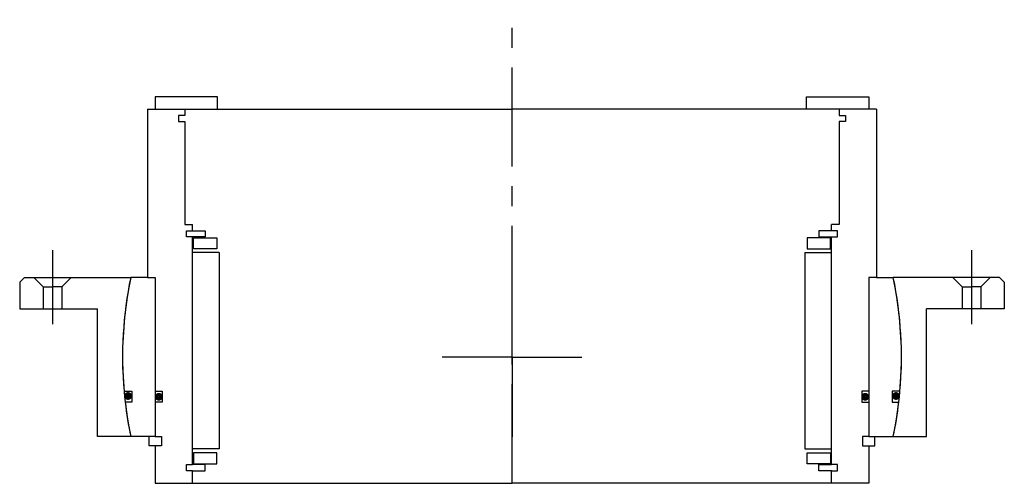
# Model space of a CAD drawing. Header units: millimetres. Extents: x -158 to 158, y -40 to 108.
import ezdxf

# ---------------------------------------------------------------- set-up
doc = ezdxf.new("R2010")
doc.units = ezdxf.units.MM
doc.linetypes.add('CENTER', pattern=[50.8, 31.75, -6.35, 6.35, -6.35])
doc.layers.add('Center', color=1, linetype='CENTER')

# ---------------------------------------------------------------- blocks, each defined once
blk = doc.blocks.new('in-sf188')
for p, q in [((-94.5, 83.5), (-114.5, 83.5)), ((-114.5, 83.5), (-114.5, 79.5)), ((-94.5, 79.5), (-94.5, 83.5)), ((94.5, 83.5), (114.5, 83.5)), ((94.5, 79.5), (94.5, 83.5)), ((114.5, 83.5), (114.5, 79.5)), ((-117, 79.5), (-117, 25.5)), ((-117, 79.5), (-105, 79.5)), ((-114.5, 79.5), (-94.5, 79.5)), ((-105, 79.5), (0, 79.5)), ((-105, 79.5), (-105, 77.5)), ((105, 79.5), (0, 79.5)), ((114.5, 79.5), (94.5, 79.5)), ((105, 79.5), (105, 77.5)), ((117, 79.5), (105, 79.5)), ((117, 79.5), (117, 25.5)), ((-105, 77.5), (-107, 77.5)), ((-107, 77.5), (-107, 75.5)), ((105, 77.5), (107, 77.5)), ((107, 77.5), (107, 75.5)), ((-107, 75.5), (-105, 75.5)), ((-105, 75.5), (-105, 42.5)), ((105, 75.5), (105, 42.5)), ((107, 75.5), (105, 75.5)), ((-105, 42.5), (-102.5, 42.5)), ((-102.5, 40.5), (-102.5, 42.5)), ((102.5, 40.5), (102.5, 42.5)), ((105, 42.5), (102.5, 42.5)), ((-104.5, 38.5), (-104.5, 40.5)), ((-104.5, 40.5), (-102.5, 40.5)), ((-102.5, 38.5), (-104.5, 38.5)), ((-102.5, 40.5), (-98.5, 40.5)), ((-102.5, -34.5), (-102.5, 38.5)), ((-98.5, 38.5), (-102.5, 38.5)), ((-102.25, 38.25), (-94.75, 38.25)), ((-102.25, 34.75), (-102.25, 38.25)), ((-98.5, 40.5), (-98.5, 38.5)), ((-94.75, 38.25), (-94.75, 34.75)), ((102.25, 38.25), (94.75, 38.25)), ((94.75, 38.25), (94.75, 34.75)), ((102.5, 40.5), (98.5, 40.5)), ((98.5, 40.5), (98.5, 38.5)), ((98.5, 38.5), (102.5, 38.5)), ((102.25, 34.75), (102.25, 38.25)), ((104.5, 40.5), (102.5, 40.5)), ((102.5, -34.5), (102.5, 38.5)), ((102.5, 38.5), (104.5, 38.5)), ((104.5, 38.5), (104.5, 40.5)), ((-94, 33.5), (-102.5, 33.5)), ((-94.75, 34.75), (-102.25, 34.75)), ((-94, 33.5), (-94, -29.5)), ((94, 33.5), (94, -29.5)), ((94, 33.5), (102.5, 33.5)), ((94.75, 34.75), (102.25, 34.75)), ((-117, 25.5), (-122.37, 25.5)), ((-117, 25.5), (-114.5, 25.5)), ((-114.5, 25.5), (-114.5, -11)), ((-114.5, 25.5), (-114.5, -25.5)), ((114.5, 25.5), (114.5, -25.5)), ((114.5, 25.5), (114.5, -11)), ((117, 25.5), (114.5, 25.5)), ((117, 25.5), (122.37, 25.5)), ((-124.52, -11), (-122.05, -11)), ((-122.05, -11), (-122.05, -14.5)), ((-114.5, -11), (-112.3, -11)), ((-112.3, -11), (-112.3, -14.5)), ((112.3, -11), (112.3, -14.5)), ((114.5, -11), (112.3, -11)), ((122.05, -11), (122.05, -14.5)), ((124.52, -11), (122.05, -11)), ((-122.05, -14.5), (-124.16, -14.5)), ((-112.3, -14.5), (-114.5, -14.5)), ((-114.5, -14.5), (-114.5, -25.5)), ((112.3, -14.5), (114.5, -14.5)), ((114.5, -14.5), (114.5, -25.5)), ((122.05, -14.5), (124.16, -14.5)), ((-114.5, -25.5), (-122.37, -25.5)), ((-116.5, -28.5), (-116.5, -25.5)), ((-114.5, -25.5), (-112.5, -25.5)), ((-112.5, -25.5), (-112.5, -28.5)), ((114.5, -25.5), (112.5, -25.5)), ((112.5, -25.5), (112.5, -28.5)), ((114.5, -25.5), (122.37, -25.5)), ((116.5, -28.5), (116.5, -25.5)), ((-114.5, -28.5), (-116.5, -28.5)), ((-114.5, -28.5), (-114.5, -40.5)), ((-112.5, -28.5), (-114.5, -28.5)), ((-94, -29.5), (-102.5, -29.5)), ((-102.25, -30.75), (-102.25, -34.25)), ((-94.75, -30.75), (-102.25, -30.75)), ((-94.75, -34.25), (-94.75, -30.75)), ((94, -29.5), (102.5, -29.5)), ((94.75, -34.25), (94.75, -30.75)), ((94.75, -30.75), (102.25, -30.75)), ((102.25, -30.75), (102.25, -34.25)), ((112.5, -28.5), (114.5, -28.5)), ((114.5, -28.5), (114.5, -40.5)), ((114.5, -28.5), (116.5, -28.5)), ((-104.5, -36.5), (-104.5, -34.5)), ((-104.5, -34.5), (-102.5, -34.5)), ((-98.5, -34.5), (-102.5, -34.5)), ((-102.25, -34.25), (-94.75, -34.25)), ((-98.5, -36.5), (-98.5, -34.5)), ((102.25, -34.25), (94.75, -34.25)), ((98.5, -34.5), (102.5, -34.5)), ((98.5, -36.5), (98.5, -34.5)), ((104.5, -34.5), (102.5, -34.5)), ((104.5, -36.5), (104.5, -34.5)), ((-102.5, -36.5), (-104.5, -36.5)), ((-102.5, -40.5), (-102.5, -36.5)), ((-102.5, -36.5), (-98.5, -36.5)), ((102.5, -36.5), (98.5, -36.5)), ((102.5, -40.5), (102.5, -36.5)), ((102.5, -36.5), (104.5, -36.5)), ((-114.5, -40.5), (-102.5, -40.5)), ((-102.5, -40.5), (0, -40.5)), ((102.5, -40.5), (0, -40.5)), ((114.5, -40.5), (102.5, -40.5))]:
    blk.add_line(p, q)
at = {"const_width": 1.2}
for points in [[(-122.59, -12.5, -1), (-123.89, -12.5, -1)], [(-112.7, -12.75, -1), (-114, -12.75, -1)], [(112.7, -12.75, 1), (114, -12.75, 1)], [(122.59, -12.5, 1), (123.89, -12.5, 1)]]:
    blk.add_lwpolyline(points, format="xyb", close=True, dxfattribs=at)
for start, end in [(168.229, 185.0486), (354.9514, 11.771), (186.6613, 191.771), (348.229, 353.3387)]:
    blk.add_arc((0, 0), 125, start, end)
at = {"layer": 'Center'}
blk.add_line((0, -40.5), (0, 108.19), dxfattribs=at)
blk = doc.blocks.new('4SF180-199 yderhus')
for p, q in [((-156.5, 25.5), (-158, 24)), ((-156.5, 25.5), (-122.37, 25.5)), ((-153.5, 25.5), (-150.5, 22.5)), ((-141.5, 25.5), (-144.5, 22.5)), ((156.5, 25.5), (122.37, 25.5)), ((141.5, 25.5), (144.5, 22.5)), ((153.5, 25.5), (150.5, 22.5)), ((156.5, 25.5), (158, 24)), ((-158, 24), (-158, 15.5)), ((-150.5, 22.5), (-147.5, 22.5)), ((-150.5, 22.5), (-150.5, 15.5)), ((-144.5, 22.5), (-147.5, 22.5)), ((-144.5, 22.5), (-144.5, 15.5)), ((144.5, 22.5), (144.5, 15.5)), ((144.5, 22.5), (147.5, 22.5)), ((150.5, 22.5), (147.5, 22.5)), ((150.5, 22.5), (150.5, 15.5)), ((158, 24), (158, 15.5)), ((-158, 15.5), (-133, 15.5)), ((-133, -25.5), (-133, 15.5)), ((133, -25.5), (133, 15.5)), ((158, 15.5), (133, 15.5)), ((-122.37, -25.5), (-133, -25.5)), ((122.37, -25.5), (133, -25.5))]:
    blk.add_line(p, q)
for start, end in [(168.229, 191.771), (348.229, 11.771)]:
    blk.add_arc((0, 0), 125, start, end)
at = {"layer": 'Center'}
for p, q in [((-147.5, 34.24), (-147.5, 10.5)), ((147.5, 34.24), (147.5, 10.5)), ((0, 0), (0, 25.63)), ((0, 0), (-22.37, 0)), ((0, 0), (0, -25.63)), ((0, 0), (22.37, 0))]:
    blk.add_line(p, q, dxfattribs=at)

msp = doc.modelspace()

# ---------------------------------------------------------------- block references
for name in ['in-sf188', '4SF180-199 yderhus']:
    msp.add_blockref(name, (0, 0))

doc.saveas('drawing.dxf')
